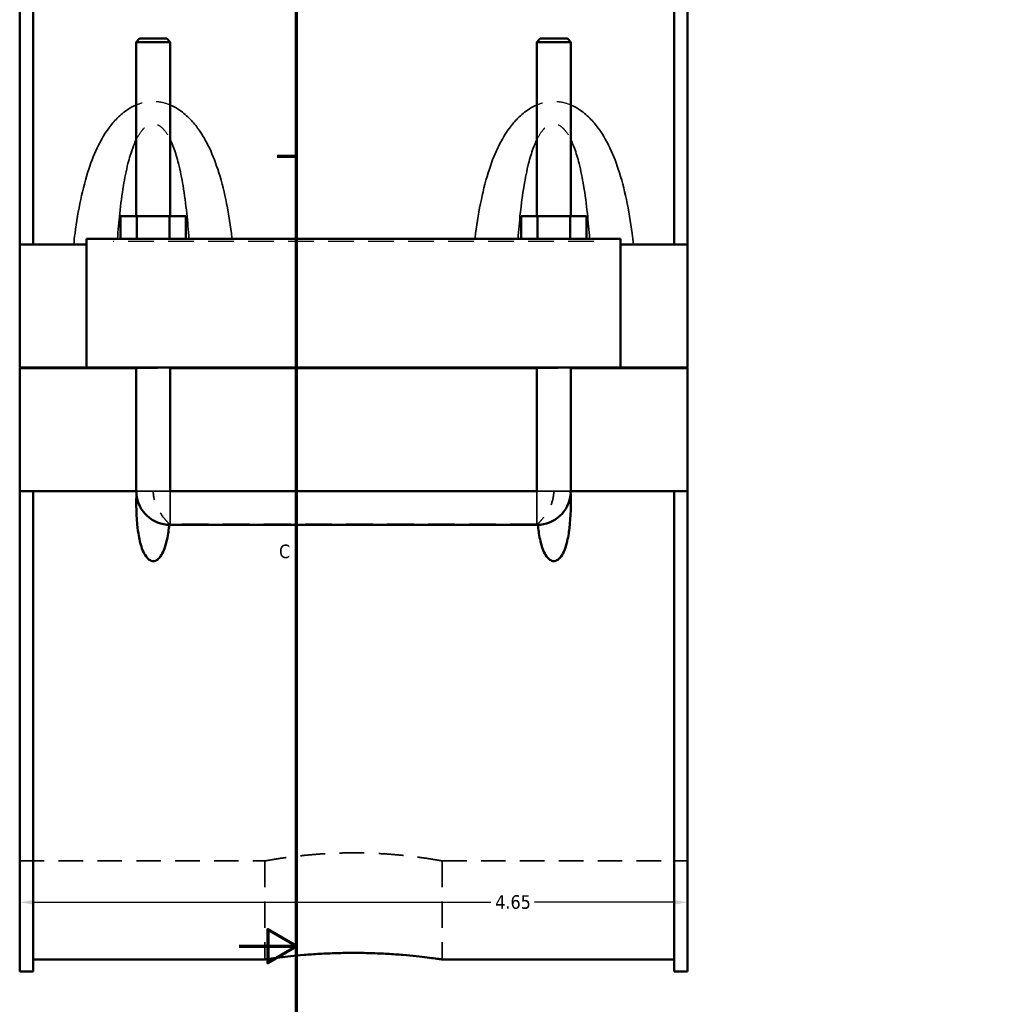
# Model space of a CAD drawing. Header units: inches. Extents: x -2.3 to 50, y -1.9 to 49.4.
# Tile 2 of 10: x -1.4 to 5.4, y 10.6 to 17.5. Entities that reach past the tile are written whole.
import ezdxf

# ---------------------------------------------------------------- set-up
doc = ezdxf.new("R2010")
doc.units = ezdxf.units.IN
doc.header["$MEASUREMENT"] = 0
doc.linetypes.add('DASHED', pattern=[0.2067, 0.1654, -0.0413])
for name, color, linetype, lineweight in [('Border (ANSI)', 7, 'Continuous', 70), ('Dimension (ANSI)', 7, 'Continuous', 25), ('Hidden (ANSI)', 7, 'DASHED', 35), ('Hidden Narrow (ANSI)', 7, 'DASHED', 25), ('Visible (ANSI)', 7, 'Continuous', 50), ('Visible Narrow (ANSI)', 7, 'Continuous', 35)]:
    doc.layers.add(name, color=color, linetype=linetype, lineweight=lineweight)
doc.styles.add('Note Text (ANSI)', font='tahoma.ttf')
doc.dimstyles.new('Default (ANSI)', dxfattribs={"dimtxt": 0.094488, "dimasz": 0.098425, "dimexe": 0.125, "dimexo": 0.0625, "dimgap": 0.031496, "dimtad": 0, "dimtih": 1, "dimtoh": 1, "dimrnd": 1e-08, "dimzin": 4, "dimdsep": 46, "dimtxsty": 'Note Text (ANSI)', "dimcen": 0.09, "dimdle": 0.393701, "dimclrd": 256, "dimclre": 256, "dimclrt": 5, "dimadec": 0, "dimazin": 1, "dimtfac": 1, "dimtofl": 0, "dimtmove": 0, "dimatfit": 3, "dimfxl": 1, "dimtolj": 1, "dimtzin": 4, "dimlwd": -1, "dimlwe": -1, "dimarcsym": 0})

# ---------------------------------------------------------------- blocks, each defined once
blk = doc.blocks.new('Borders Default Border')
at = {"layer": 'Border (ANSI)'}
blk.add_line((0.5, 16.5), (0.3655, 16.5), dxfattribs=at)
at = {"layer": 'Border (ANSI)', "flags": 128}
for points in [[(0.5, 1), (0.5, 21), (33.5, 21), (33.5, 1), (0.5, 1)], [(0.1, 11), (0.5, 11), (0.3, 11.1155), (0.3, 10.8845), (0.5, 11)]]:
    blk.add_lwpolyline(points, dxfattribs=at)
at = {"layer": 'Border (ANSI)', "color": 5, "true_color": 0x0000ff, "insert": (0.3779, 13.7011), "char_height": 0.0945, "attachment_point": 7, "style": 'Note Text (ANSI)'}
blk.add_mtext('C', dxfattribs=at)
blk = doc.blocks.new('*D6')
at = {"layer": 'Defpoints', "color": 0, "transparency": 16777216}
for p in [(-1.4282, 15.888), (3.2218, 15.888), (3.2218, 11.3061)]:
    blk.add_point(p, dxfattribs=at)
at = {"layer": 'Dimension (ANSI)', "transparency": 16777216}
for p, q in [((-1.4282, 15.8255), (-1.4282, 11.1811)), ((3.2218, 15.8255), (3.2218, 11.1811)), ((-1.3297, 11.3061), (1.8521, 11.3061)), ((3.1234, 11.3061), (2.1579, 11.3061))]:
    blk.add_line(p, q, dxfattribs=at)
for points in [[(-1.3297, 11.3225), (-1.3297, 11.2897), (-1.4282, 11.3061)], [(3.1234, 11.3225), (3.1234, 11.2897), (3.2218, 11.3061)]]:
    blk.add_solid(points, dxfattribs=at)
at = {"layer": 'Dimension (ANSI)', "color": 5, "transparency": 16777216, "insert": (1.8836, 11.3552), "char_height": 0.09449, "attachment_point": 1, "style": 'Note Text (ANSI)'}
blk.add_mtext('\\A1;4.65', dxfattribs=at)

msp = doc.modelspace()

# ---------------------------------------------------------------- linework, layer by layer
at = {"layer": 'Hidden (ANSI)', "ltscale": 0.897567}
for p, q in [((-0.6163, 15.0272), (-0.3801, 15.0272)), ((2.1737, 15.0272), (2.4099, 15.0272))]:
    msp.add_line(p, q, dxfattribs=at)
at = {"layer": 'Hidden (ANSI)', "ltscale": 0.151847}
for p, q in [((-0.6163, 14.0907), (-0.6163, 14.1704)), ((2.4099, 14.0907), (2.4099, 14.1704))]:
    msp.add_line(p, q, dxfattribs=at)
at = {"layer": 'Hidden (ANSI)', "ltscale": 1.123182}
msp.add_line((2.1737, 13.9405), (-0.3801, 13.9405), dxfattribs=at)
at = {"layer": 'Hidden (ANSI)', "ltscale": 1.032703}
for p, q in [((-1.4282, 11.5942), (0.2795, 11.5942)), ((1.5142, 11.5942), (3.2218, 11.5942))]:
    msp.add_line(p, q, dxfattribs=at)
at = {"layer": 'Hidden (ANSI)', "ltscale": 1.107898}
for p, q in [((0.2795, 11.5942), (0.2795, 10.9071)), ((1.5142, 11.5942), (1.5142, 10.9071))]:
    msp.add_line(p, q, dxfattribs=at)
at = {"layer": 'Hidden (ANSI)', "ltscale": 0.036756}
for centre, start, end in [((-0.3801, 14.1704), 180, 184.69338), ((2.1737, 14.1704), 355.30662, 0)]:
    msp.add_arc(centre, 0.2362, start, end, dxfattribs=at)
at = {"layer": 'Hidden (ANSI)', "ltscale": 0.549526}
for points, knots in [([(-0.3864, 13.9406), (-0.3894, 13.9437), (-0.3934, 13.9479), (-0.4051, 13.9606), (-0.4135, 13.9701), (-0.4333, 13.9948), (-0.4452, 14.0112), (-0.4693, 14.0516), (-0.4805, 14.0754), (-0.4943, 14.1225), (-0.4978, 14.1446), (-0.4982, 14.1681), (-0.4982, 14.1693), (-0.4982, 14.1704)], [1.0280109, 1.0280109, 1.0280109, 1.0280109, 1.1185893, 1.1185893, 1.2580337, 1.2580337, 1.4397222, 1.4397222, 1.6455457, 1.6455457, 1.8163794, 1.8163794, 1.8251279, 1.8251279, 1.8251279, 1.8251279]), ([(2.2918, 14.1704), (2.2918, 14.1693), (2.2918, 14.1681), (2.2915, 14.1446), (2.2879, 14.1225), (2.2741, 14.0754), (2.2629, 14.0516), (2.2389, 14.0112), (2.2269, 13.9948), (2.2071, 13.9701), (2.1988, 13.9606), (2.1871, 13.9479), (2.1831, 13.9437), (2.18, 13.9406)], [-0.0087484, -0.0087484, -0.0087484, -0.0087484, 0, 0, 0.1708338, 0.1708338, 0.3766573, 0.3766573, 0.5583457, 0.5583457, 0.6977902, 0.6977902, 0.7883685, 0.7883685, 0.7883685, 0.7883685])]:
    msp.add_open_spline(points, degree=3, knots=knots, dxfattribs=at)
at = {"layer": 'Hidden (ANSI)', "ltscale": 0.012377}
for points in [[(-0.3864, 13.9406), (-0.3866, 13.9385), (-0.3868, 13.9364), (-0.387, 13.9343)], [(2.1806, 13.9343), (2.1804, 13.9364), (2.1802, 13.9385), (2.18, 13.9406)]]:
    msp.add_open_spline(points, degree=3, dxfattribs=at)
at = {"layer": 'Hidden (ANSI)', "ltscale": 0.01191}
for points in [[(-0.3801, 13.9405), (-0.3822, 13.9405), (-0.3843, 13.9406), (-0.3864, 13.9406)], [(2.18, 13.9406), (2.1779, 13.9406), (2.1758, 13.9405), (2.1737, 13.9405)]]:
    msp.add_open_spline(points, degree=3, dxfattribs=at)
at = {"layer": 'Hidden (ANSI)', "ltscale": 1.044634}
msp.add_open_spline([(1.5142, 11.5942), (1.5142, 11.5942), (1.5104, 11.5948), (1.4948, 11.5976), (1.4828, 11.5997), (1.4513, 11.6049), (1.4317, 11.6081), (1.3864, 11.6149), (1.3607, 11.6185), (1.306, 11.6255), (1.2751, 11.6291), (1.2077, 11.636), (1.1713, 11.6392), (1.0953, 11.6445), (1.0556, 11.6466), (0.9758, 11.6494), (0.9357, 11.6501), (0.858, 11.6501), (0.8178, 11.6494), (0.738, 11.6466), (0.6984, 11.6445), (0.6223, 11.6392), (0.5859, 11.636), (0.5186, 11.6291), (0.4877, 11.6255), (0.433, 11.6185), (0.4073, 11.6149), (0.362, 11.6081), (0.3424, 11.6049), (0.3108, 11.5997), (0.2989, 11.5976), (0.2832, 11.5948), (0.2795, 11.5942), (0.2795, 11.5942)], degree=3, knots=[2.368118, 2.368118, 2.368118, 2.368118, 2.664127, 2.664127, 2.960137, 2.960137, 3.256146, 3.256146, 3.552156, 3.552156, 3.848176, 3.848176, 4.144196, 4.144196, 4.440216, 4.440216, 4.736236, 4.736236, 5.032256, 5.032256, 5.328276, 5.328276, 5.624297, 5.624297, 5.920317, 5.920317, 6.216326, 6.216326, 6.512336, 6.512336, 6.808345, 6.808345, 7.104354, 7.104354, 7.104354, 7.104354], dxfattribs=at)
at = {"layer": 'Hidden Narrow (ANSI)', "ltscale": 1.079826}
msp.add_line((2.5708, 15.9076), (-0.7772, 15.9076), dxfattribs=at)
at = {"layer": 'Hidden Narrow (ANSI)', "ltscale": 0.418131}
for points in [[(-0.3801, 16.8586), (-0.3823, 16.8596), (-0.3846, 16.8605), (-0.4087, 16.8699), (-0.4316, 16.8761), (-0.4692, 16.8816), (-0.4837, 16.8827), (-0.4982, 16.8827), (-0.5126, 16.8827), (-0.5271, 16.8816), (-0.5647, 16.8761), (-0.5876, 16.8699), (-0.6118, 16.8605), (-0.614, 16.8596), (-0.6163, 16.8586)], [(2.4099, 16.8586), (2.4077, 16.8596), (2.4054, 16.8605), (2.3813, 16.8699), (2.3584, 16.8761), (2.3208, 16.8816), (2.3063, 16.8827), (2.2918, 16.8827), (2.2774, 16.8827), (2.2629, 16.8816), (2.2253, 16.8761), (2.2024, 16.8699), (2.1782, 16.8605), (2.176, 16.8596), (2.1737, 16.8586)]]:
    msp.add_open_spline(points, degree=3, knots=[-4.0701338, -4.0701338, -4.0701338, -4.0701338, -4.0515362, -4.0515362, -3.8719331, -3.8719331, -3.761611, -3.761611, -3.761611, -3.6512888, -3.6512888, -3.4716858, -3.4716858, -3.4530881, -3.4530881, -3.4530881, -3.4530881], dxfattribs=at)
at = {"layer": 'Hidden Narrow (ANSI)', "ltscale": 0.572898}
for points in [[(-0.6163, 16.6179), (-0.6155, 16.6194), (-0.6148, 16.6209), (-0.6031, 16.6441), (-0.5911, 16.6637), (-0.569, 16.6914), (-0.5595, 16.701), (-0.5395, 16.7165), (-0.5289, 16.7222), (-0.5116, 16.7273), (-0.5049, 16.7282), (-0.4982, 16.7282), (-0.4915, 16.7282), (-0.4848, 16.7273), (-0.4674, 16.7222), (-0.4568, 16.7165), (-0.4368, 16.701), (-0.4273, 16.6914), (-0.4052, 16.6637), (-0.3932, 16.6441), (-0.3815, 16.6209), (-0.3808, 16.6194), (-0.3801, 16.6179)], [(2.1737, 16.6179), (2.1745, 16.6194), (2.1752, 16.6209), (2.1869, 16.6441), (2.1989, 16.6637), (2.221, 16.6914), (2.2305, 16.701), (2.2505, 16.7165), (2.2611, 16.7222), (2.2784, 16.7273), (2.2851, 16.7282), (2.2918, 16.7282), (2.2985, 16.7282), (2.3052, 16.7273), (2.3226, 16.7222), (2.3332, 16.7165), (2.3532, 16.701), (2.3627, 16.6914), (2.3848, 16.6637), (2.3968, 16.6441), (2.4085, 16.6209), (2.4092, 16.6194), (2.4099, 16.6179)]]:
    msp.add_open_spline(points, degree=3, knots=[3.021627, 3.021627, 3.021627, 3.021627, 3.039112, 3.039112, 3.295795, 3.295795, 3.471686, 3.471686, 3.651289, 3.651289, 3.761611, 3.761611, 3.761611, 3.871933, 3.871933, 4.051536, 4.051536, 4.227427, 4.227427, 4.48411, 4.48411, 4.501595, 4.501595, 4.501595, 4.501595], dxfattribs=at)
at = {"layer": 'Visible (ANSI)'}
for p, q in [((-1.4282, 15.888), (-1.4282, 19.2337)), ((-1.3352, 19.2337), (-1.3352, 15.888)), ((3.1288, 19.2337), (3.1288, 15.888)), ((3.2218, 15.888), (3.2218, 19.2337)), ((-0.5927, 17.3212), (-0.6163, 17.2976)), ((-0.6163, 17.2976), (-0.3801, 17.2976)), ((-0.6163, 17.2976), (-0.6163, 16.0848)), ((-0.4037, 17.3212), (-0.5927, 17.3212)), ((-0.4037, 17.3212), (-0.3801, 17.2976)), ((-0.3801, 17.2976), (-0.3801, 16.0848)), ((2.1973, 17.3212), (2.1737, 17.2976)), ((2.1737, 17.2976), (2.4099, 17.2976)), ((2.1737, 16.0848), (2.1737, 17.2976)), ((2.3863, 17.3212), (2.1973, 17.3212)), ((2.3863, 17.3212), (2.4099, 17.2976)), ((2.4099, 16.0848), (2.4099, 17.2976)), ((-0.7255, 15.9273), (-0.7255, 16.0848)), ((-0.6118, 16.0848), (-0.7255, 16.0848)), ((-0.6118, 15.9273), (-0.6118, 16.0848)), ((-0.3845, 16.0848), (-0.6118, 16.0848)), ((-0.3845, 15.9273), (-0.3845, 16.0848)), ((-0.2709, 16.0848), (-0.3845, 16.0848)), ((-0.2709, 15.9273), (-0.2709, 16.0848)), ((2.0645, 15.9273), (2.0645, 16.0848)), ((2.1782, 16.0848), (2.0645, 16.0848)), ((2.1782, 15.9273), (2.1782, 16.0848)), ((2.4055, 16.0848), (2.1782, 16.0848)), ((2.4055, 15.9273), (2.4055, 16.0848)), ((2.5191, 16.0848), (2.4055, 16.0848)), ((2.5191, 15.9273), (2.5191, 16.0848)), ((-0.9632, 15.9273), (2.7568, 15.9273)), ((-0.9632, 15.9273), (-0.9632, 15.0312)), ((2.7568, 15.0312), (2.7568, 15.9273)), ((-1.4282, 15.888), (-0.9632, 15.888)), ((-1.4282, 15.0312), (-1.4282, 15.888)), ((2.7568, 15.888), (3.2218, 15.888)), ((3.2218, 15.888), (3.2218, 15.0312)), ((-1.4282, 15.0312), (-0.9632, 15.0312)), ((-1.4282, 14.1704), (-1.4282, 15.0272)), ((-0.6163, 15.0272), (-1.4282, 15.0272)), ((-0.9632, 15.0312), (2.7568, 15.0312)), ((-0.6163, 15.0312), (-0.6163, 15.0272)), ((-0.6163, 14.1704), (-0.6163, 15.0272)), ((-0.3801, 15.0312), (-0.3801, 15.0272)), ((-0.3801, 15.0272), (-0.3801, 14.1704)), ((2.1737, 15.0272), (-0.3801, 15.0272)), ((2.1737, 15.0272), (2.1737, 15.0312)), ((2.1737, 14.1704), (2.1737, 15.0272)), ((2.4099, 15.0272), (2.4099, 15.0312)), ((2.4099, 15.0272), (2.4099, 14.1704)), ((3.2218, 15.0272), (2.4099, 15.0272)), ((2.7568, 15.0312), (3.2218, 15.0312)), ((3.2218, 15.0272), (3.2218, 14.1704)), ((-1.4282, 10.8247), (-1.4282, 14.1704)), ((-1.4282, 14.1704), (-0.6163, 14.1704)), ((-1.3352, 14.1704), (-1.3352, 10.8247)), ((-0.6163, 14.1704), (-0.6149, 14.1704)), ((-0.3814, 14.1704), (-0.3801, 14.1704)), ((-0.3801, 14.1704), (2.1737, 14.1704)), ((-0.3801, 14.1691), (2.1737, 14.1691)), ((2.1737, 14.1704), (2.1751, 14.1704)), ((2.4086, 14.1704), (2.4099, 14.1704)), ((2.4099, 14.1704), (3.2218, 14.1704)), ((3.1288, 14.1704), (3.1288, 10.8247)), ((3.2218, 10.8247), (3.2218, 14.1704)), ((-0.3801, 13.9342), (2.1737, 13.9342)), ((-1.3352, 10.9071), (0.2795, 10.9071)), ((1.5142, 10.9071), (3.1288, 10.9071)), ((-1.3352, 10.8247), (-1.4282, 10.8247)), ((3.2218, 10.8247), (3.1288, 10.8247))]:
    msp.add_line(p, q, dxfattribs=at)
for centre, start, end in [((-0.3801, 14.1704), 184.69338, 270), ((2.1737, 14.1704), 270, 355.30662)]:
    msp.add_arc(centre, 0.2362, start, end, dxfattribs=at)
for points, knots in [([(-0.387, 13.9343), (-0.3877, 13.9266), (-0.3886, 13.9189), (-0.3934, 13.8786), (-0.3992, 13.8431), (-0.4127, 13.7917), (-0.418, 13.775), (-0.4309, 13.7432), (-0.4384, 13.7282), (-0.4538, 13.7066), (-0.4611, 13.6983), (-0.4738, 13.6891), (-0.4784, 13.6865), (-0.4879, 13.683), (-0.493, 13.682), (-0.5034, 13.682), (-0.5084, 13.683), (-0.518, 13.6865), (-0.5225, 13.6891), (-0.5352, 13.6983), (-0.5425, 13.7066), (-0.558, 13.7282), (-0.5654, 13.7432), (-0.5783, 13.775), (-0.5836, 13.7917), (-0.5972, 13.8431), (-0.6029, 13.8786), (-0.6166, 13.9922), (-0.6179, 14.0804), (-0.6149, 14.1704)], [1.536348, 1.536348, 1.536348, 1.536348, 1.59688, 1.59688, 1.857561, 1.857561, 1.987902, 1.987902, 2.118242, 2.118242, 2.197381, 2.197381, 2.236951, 2.236951, 2.27652, 2.27652, 2.31609, 2.31609, 2.355659, 2.355659, 2.434798, 2.434798, 2.565139, 2.565139, 2.695479, 2.695479, 2.956161, 2.956161, 3.600838, 3.600838, 3.600838, 3.600838]), ([(-0.3814, 14.1704), (-0.3814, 14.1703), (-0.3814, 14.1701), (-0.3812, 14.1698), (-0.3811, 14.1696), (-0.3809, 14.1694), (-0.3807, 14.1693), (-0.3804, 14.1692), (-0.3802, 14.1691), (-0.3801, 14.1691)], [0.000074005, 0.000074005, 0.000074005, 0.000074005, 0.00139444, 0.00139444, 0.002772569, 0.002772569, 0.004120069, 0.004120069, 0.005440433, 0.005440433, 0.005440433, 0.005440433]), ([(2.1737, 14.1691), (2.1739, 14.1691), (2.1741, 14.1692), (2.1744, 14.1693), (2.1745, 14.1694), (2.1748, 14.1696), (2.1749, 14.1698), (2.175, 14.1701), (2.1751, 14.1703), (2.1751, 14.1704)], [0, 0, 0, 0, 0.00131483, 0.00131483, 0.002648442, 0.002648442, 0.004016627, 0.004016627, 0.005361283, 0.005361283, 0.005361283, 0.005361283]), ([(2.4086, 14.1704), (2.4115, 14.0804), (2.4102, 13.9922), (2.3966, 13.8786), (2.3908, 13.8431), (2.3773, 13.7917), (2.372, 13.775), (2.3591, 13.7432), (2.3516, 13.7282), (2.3362, 13.7066), (2.3289, 13.6983), (2.3162, 13.6891), (2.3116, 13.6865), (2.3021, 13.683), (2.297, 13.682), (2.2866, 13.682), (2.2816, 13.683), (2.272, 13.6865), (2.2675, 13.6891), (2.2548, 13.6983), (2.2475, 13.7066), (2.232, 13.7282), (2.2246, 13.7432), (2.2117, 13.775), (2.2064, 13.7917), (2.1928, 13.8431), (2.1871, 13.8786), (2.1822, 13.9189), (2.1814, 13.9266), (2.1806, 13.9343)], [0.952203, 0.952203, 0.952203, 0.952203, 1.59688, 1.59688, 1.857561, 1.857561, 1.987902, 1.987902, 2.118242, 2.118242, 2.197381, 2.197381, 2.236951, 2.236951, 2.27652, 2.27652, 2.31609, 2.31609, 2.355659, 2.355659, 2.434798, 2.434798, 2.565139, 2.565139, 2.695479, 2.695479, 2.956161, 2.956161, 3.016692, 3.016692, 3.016692, 3.016692]), ([(0.2795, 10.9071), (0.2795, 10.9071), (0.2832, 10.9077), (0.2989, 10.91), (0.3108, 10.9117), (0.3423, 10.9161), (0.3619, 10.9187), (0.4073, 10.9244), (0.4329, 10.9274), (0.4877, 10.9332), (0.5186, 10.9363), (0.586, 10.9419), (0.6224, 10.9446), (0.6984, 10.949), (0.7381, 10.9507), (0.8179, 10.9531), (0.858, 10.9536), (0.9357, 10.9536), (0.9758, 10.9531), (1.0556, 10.9507), (1.0952, 10.949), (1.1712, 10.9446), (1.2077, 10.9419), (1.275, 10.9363), (1.306, 10.9332), (1.3607, 10.9274), (1.3864, 10.9244), (1.4317, 10.9187), (1.4513, 10.9161), (1.4829, 10.9117), (1.4948, 10.91), (1.5104, 10.9077), (1.5142, 10.9071), (1.5142, 10.9071)], [2.366407, 2.366407, 2.366407, 2.366407, 2.662205, 2.662205, 2.958004, 2.958004, 3.253802, 3.253802, 3.5496, 3.5496, 3.845404, 3.845404, 4.141207, 4.141207, 4.437011, 4.437011, 4.732814, 4.732814, 5.028617, 5.028617, 5.324421, 5.324421, 5.620224, 5.620224, 5.916028, 5.916028, 6.211826, 6.211826, 6.507624, 6.507624, 6.803423, 6.803423, 7.099221, 7.099221, 7.099221, 7.099221])]:
    msp.add_open_spline(points, degree=3, knots=knots, dxfattribs=at)
at = {"layer": 'Visible Narrow (ANSI)'}
for p, q in [((-0.6112, 14.1704), (-0.3851, 14.1704)), ((-0.3801, 13.9355), (-0.3801, 14.1652)), ((2.1737, 13.9355), (2.1737, 14.1652)), ((2.4049, 14.1704), (2.1788, 14.1704))]:
    msp.add_line(p, q, dxfattribs=at)
for points, knots in [([(-0.6163, 16.8586), (-0.6353, 16.8508), (-0.6535, 16.8412), (-0.6992, 16.8123), (-0.7252, 16.7909), (-0.7702, 16.7459), (-0.7896, 16.7227), (-0.8347, 16.6612), (-0.8583, 16.6213), (-0.9059, 16.5263), (-0.9281, 16.4702), (-0.9698, 16.3442), (-0.9879, 16.2735), (-1.0195, 16.1237), (-1.0324, 16.0443), (-1.0462, 15.9387), (-1.0492, 15.9134), (-1.0521, 15.888)], [-3.453088, -3.453088, -3.453088, -3.453088, -3.295795, -3.295795, -3.039112, -3.039112, -2.80838, -2.80838, -2.456951, -2.456951, -2.005834, -2.005834, -1.469516, -1.469516, -0.888034, -0.888034, -0.705146, -0.705146, -0.705146, -0.705146]), ([(0.0512, 15.9273), (0.0497, 15.9396), (0.0481, 15.9518), (0.036, 16.0443), (0.0232, 16.1237), (-0.0084, 16.2735), (-0.0266, 16.3442), (-0.0682, 16.4702), (-0.0905, 16.5263), (-0.138, 16.6213), (-0.1616, 16.6612), (-0.2067, 16.7227), (-0.2262, 16.7459), (-0.2711, 16.7909), (-0.2971, 16.8123), (-0.3428, 16.8412), (-0.3611, 16.8508), (-0.3801, 16.8586)], [-6.72351, -6.72351, -6.72351, -6.72351, -6.635188, -6.635188, -6.053706, -6.053706, -5.517388, -5.517388, -5.066271, -5.066271, -4.714842, -4.714842, -4.48411, -4.48411, -4.227427, -4.227427, -4.070134, -4.070134, -4.070134, -4.070134]), ([(2.1737, 16.8586), (2.1547, 16.8508), (2.1365, 16.8412), (2.0908, 16.8123), (2.0648, 16.7909), (2.0198, 16.7459), (2.0004, 16.7227), (1.9553, 16.6612), (1.9317, 16.6213), (1.8841, 16.5263), (1.8619, 16.4702), (1.8202, 16.3442), (1.8021, 16.2735), (1.7705, 16.1237), (1.7576, 16.0443), (1.7455, 15.9518), (1.744, 15.9396), (1.7425, 15.9273)], [-3.453088, -3.453088, -3.453088, -3.453088, -3.295795, -3.295795, -3.039112, -3.039112, -2.80838, -2.80838, -2.456951, -2.456951, -2.005835, -2.005835, -1.469516, -1.469516, -0.888033, -0.888033, -0.799712, -0.799712, -0.799712, -0.799712]), ([(2.8457, 15.888), (2.8429, 15.9134), (2.8398, 15.9387), (2.826, 16.0443), (2.8132, 16.1237), (2.7816, 16.2735), (2.7634, 16.3442), (2.7218, 16.4702), (2.6995, 16.5263), (2.652, 16.6213), (2.6284, 16.6612), (2.5833, 16.7227), (2.5638, 16.7459), (2.5189, 16.7909), (2.4929, 16.8123), (2.4472, 16.8412), (2.4289, 16.8508), (2.4099, 16.8586)], [-6.818076, -6.818076, -6.818076, -6.818076, -6.635189, -6.635189, -6.053706, -6.053706, -5.517387, -5.517387, -5.066271, -5.066271, -4.714842, -4.714842, -4.48411, -4.48411, -4.227427, -4.227427, -4.070134, -4.070134, -4.070134, -4.070134]), ([(-0.7471, 15.9273), (-0.7428, 15.9869), (-0.7377, 16.0459), (-0.7246, 16.1698), (-0.7162, 16.2346), (-0.6969, 16.3501), (-0.6866, 16.4015), (-0.6646, 16.4886), (-0.6537, 16.5252), (-0.6335, 16.5799), (-0.6253, 16.5996), (-0.6163, 16.6179)], [0.996893, 0.996893, 0.996893, 0.996893, 1.469516, 1.469516, 2.005834, 2.005834, 2.456951, 2.456951, 2.80838, 2.80838, 3.021627, 3.021627, 3.021627, 3.021627]), ([(-0.3801, 16.6179), (-0.3711, 16.5996), (-0.3628, 16.5799), (-0.3426, 16.5252), (-0.3317, 16.4886), (-0.3097, 16.4015), (-0.2994, 16.3501), (-0.2802, 16.2346), (-0.2718, 16.1698), (-0.2586, 16.0459), (-0.2535, 15.9869), (-0.2492, 15.9273)], [4.501595, 4.501595, 4.501595, 4.501595, 4.714842, 4.714842, 5.066271, 5.066271, 5.517388, 5.517388, 6.053706, 6.053706, 6.526329, 6.526329, 6.526329, 6.526329]), ([(2.0429, 15.9273), (2.0472, 15.9869), (2.0523, 16.0459), (2.0654, 16.1698), (2.0738, 16.2346), (2.0931, 16.3501), (2.1034, 16.4015), (2.1254, 16.4886), (2.1363, 16.5252), (2.1565, 16.5799), (2.1647, 16.5996), (2.1737, 16.6179)], [0.996893, 0.996893, 0.996893, 0.996893, 1.469516, 1.469516, 2.005835, 2.005835, 2.456951, 2.456951, 2.80838, 2.80838, 3.021627, 3.021627, 3.021627, 3.021627]), ([(2.4099, 16.6179), (2.4189, 16.5996), (2.4272, 16.5799), (2.4474, 16.5252), (2.4583, 16.4886), (2.4803, 16.4015), (2.4906, 16.3501), (2.5098, 16.2346), (2.5182, 16.1698), (2.5314, 16.0459), (2.5365, 15.9869), (2.5408, 15.9273)], [4.501595, 4.501595, 4.501595, 4.501595, 4.714842, 4.714842, 5.066271, 5.066271, 5.517387, 5.517387, 6.053706, 6.053706, 6.526329, 6.526329, 6.526329, 6.526329])]:
    msp.add_open_spline(points, degree=3, knots=knots, dxfattribs=at)

# ---------------------------------------------------------------- block references
msp.add_blockref('Borders Default Border', (0, 0))

# ---------------------------------------------------------------- dimensions: what is measured, and where the dimension line sits
at = {"layer": 'Dimension (ANSI)'}
dim = msp.add_linear_dim(base=(3.2218, 11.3061), p1=(-1.4282, 15.888), p2=(3.2218, 15.888), angle=180, dimstyle='Default (ANSI)', override={"dimgap": 0.031496, "dimtih": 0, "dimtoh": 0, "dimdec": 2, "dimtol": 0, "dimlim": 0, "dimtp": 0, "dimtm": 0, "dimtdec": 2, "dimatfit": 1}, dxfattribs=at)
dim.commit()
dim.dimension.update_dxf_attribs({"geometry": '*D6', "text_midpoint": (2.005, 11.3061), "dimtype": 160})

doc.saveas('drawing.dxf')
